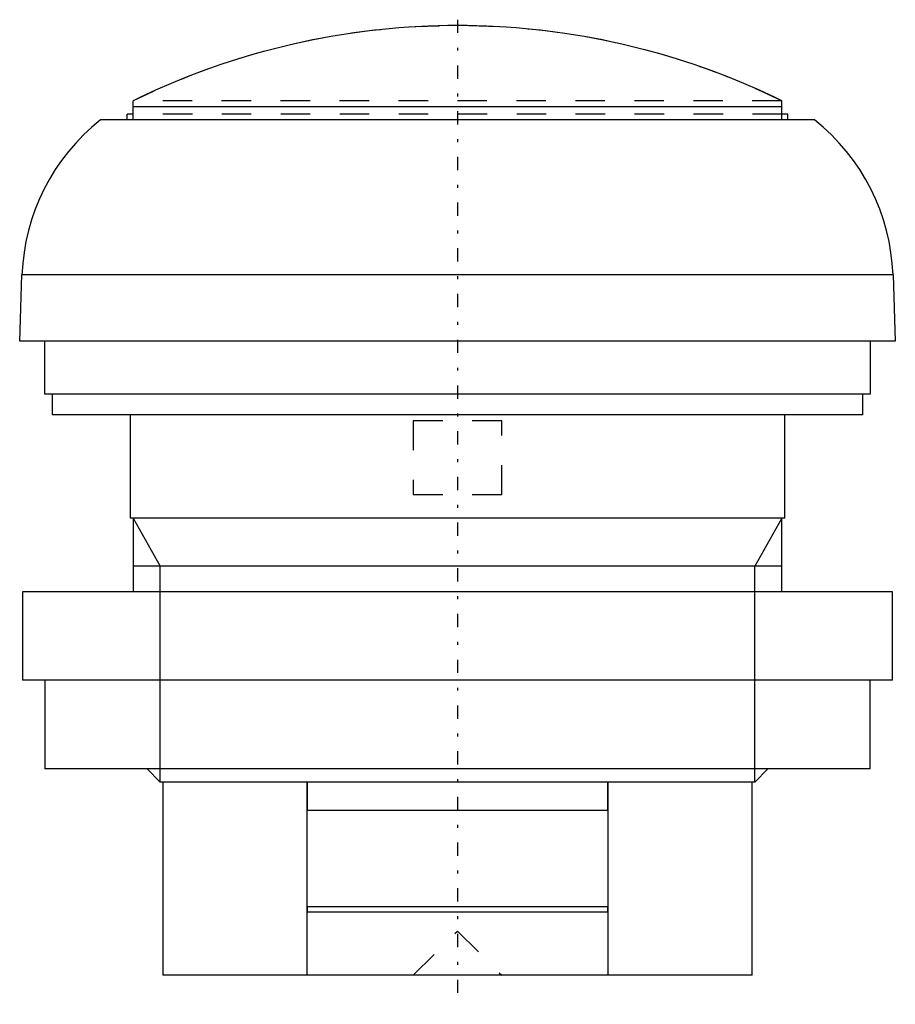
# Model space of a CAD drawing. Extents: x -14.8 to 14.8, y -1 to 32.4.
import ezdxf

# ---------------------------------------------------------------- set-up
doc = ezdxf.new("R2010")
doc.units = 0
doc.linetypes.add('CENTER', pattern=[1.5, 0.45, -0.5, 0.05, -0.5])
doc.linetypes.add('DASHED', pattern=[2, 1, -1])
for name, color, linetype in [('AM_0', 7, 'CONTINUOUS'), ('AM_10', 7, 'CONTINUOUS'), ('AM_3', 7, 'DASHED'), ('AM_7', 7, 'CENTER')]:
    doc.layers.add(name, color=color, linetype=linetype)

msp = doc.modelspace()

# ---------------------------------------------------------------- linework, layer by layer
at = {"layer": 'AM_0', "color": 7, "linetype": 'CONTINUOUS'}
for p, q in [((-11, 29), (-11, 29.65)), ((11, 29.45), (-11, 29.45)), ((11, 29), (11, 29.65)), ((-11.2, 29), (-11.2, 29.2)), ((-11.007, 29.2), (-11.2, 29.2)), ((11.2, 29.2), (11.007, 29.2)), ((11.2, 29), (11.2, 29.2)), ((12.106, 29), (-12.106, 29)), ((-14.85, 21.5), (-14.772, 23.744)), ((14.772, 23.744), (-14.772, 23.744)), ((14.772, 23.744), (14.85, 21.5)), ((14.85, 21.5), (-14.85, 21.5)), ((-14, 19.7), (-14, 21.5)), ((14, 21.5), (14, 19.7)), ((14, 19.7), (-14, 19.7)), ((-13.75, 19.7), (-13.75, 19)), ((13.75, 19), (13.75, 19.7)), ((13.75, 19), (-13.75, 19)), ((-11.1, 19), (-11.1, 15.5)), ((11.1, 15.5), (11.1, 19)), ((11.1, 15.5), (-11.1, 15.5)), ((-11, 15.5), (-11, 13)), ((11, 13), (11, 15.5)), ((-14.75, 13), (-14.75, 10)), ((14.75, 13), (-14.75, 13)), ((14.75, 10), (14.75, 13)), ((14.75, 10), (-14.75, 10)), ((-14, 10), (-14, 7)), ((14, 7), (14, 10)), ((14, 7), (-14, 7)), ((-10.53, 7), (-10.08, 6.55)), ((10.08, 6.55), (10.53, 7)), ((10.08, 6.55), (-10.08, 6.55)), ((-10, 6.55), (-10, 0)), ((-5.1, 0), (-5.1, 6.55)), ((5.1, 6.55), (5.1, 0)), ((10, 0), (10, 6.55)), ((-5.1, 5.6), (5.1, 5.6)), ((-5.1, 2.33), (5.1, 2.33)), ((-5.1, 2.15), (5.1, 2.15)), ((10, 0), (-10, 0))]:
    msp.add_line(p, q, dxfattribs=at)
for points in [[(0, 32.2), (-0.33, 32.198), (-0.991, 32.18), (-1.655, 32.145), (-1.987, 32.121), (-2.318, 32.092), (-2.98, 32.022), (-3.639, 31.934), (-4.292, 31.829), (-4.939, 31.707), (-5.578, 31.57), (-5.894, 31.495), (-6.207, 31.417), (-6.825, 31.25), (-7.431, 31.07), (-8.024, 30.877), (-8.603, 30.673), (-9.166, 30.459), (-9.441, 30.349), (-9.712, 30.236), (-10.241, 30.006), (-10.752, 29.77), (-11, 29.65)], [(11, 29.65), (10.752, 29.77), (10.241, 30.006), (9.712, 30.236), (9.441, 30.349), (9.166, 30.459), (8.603, 30.673), (8.024, 30.877), (7.431, 31.07), (6.825, 31.25), (6.207, 31.417), (5.894, 31.495), (5.578, 31.57), (4.939, 31.707), (4.292, 31.829), (3.639, 31.934), (2.98, 32.022), (2.318, 32.092), (1.987, 32.121), (1.655, 32.145), (0.991, 32.18), (0.33, 32.198), (0, 32.2)]]:
    msp.add_lwpolyline(points, dxfattribs=at)
for centre, start, end in [((-7.776, 23.5), 128.2132, 178.0002), ((7.776, 23.5), 1.9998, 51.7868)]:
    msp.add_arc(centre, 7, start, end, dxfattribs=at)
at = {"layer": 'AM_10', "color": 7, "linetype": 'CONTINUOUS'}
for p, q in [((-11, 15.5), (-10.08, 13.87)), ((11, 15.5), (10.08, 13.87)), ((11, 13.87), (-11, 13.87)), ((-10.08, 6.55), (-10.08, 13.87)), ((10.08, 6.55), (10.08, 13.87))]:
    msp.add_line(p, q, dxfattribs=at)
at = {"layer": 'AM_3', "color": 6, "linetype": 'DASHED'}
for p, q in [((11, 29.65), (-11, 29.65)), ((11.007, 29.2), (-11.007, 29.2)), ((-1.5, 18.8), (-1.5, 16.3)), ((1.5, 18.8), (-1.5, 18.8)), ((1.5, 16.3), (1.5, 18.8)), ((-1.5, 16.3), (1.5, 16.3)), ((-5.1, 6.55), (-5.1, 5.6)), ((5.1, 5.6), (5.1, 6.55)), ((-5.1, 2.33), (-5.1, 2.15)), ((5.1, 2.15), (5.1, 2.33)), ((-1.5, 0), (0, 1.5)), ((0, 1.5), (1.5, 0))]:
    msp.add_line(p, q, dxfattribs=at)
msp.add_arc((0, 7.2), 25, 63.8961, 116.1039, dxfattribs=at)
at = {"layer": 'AM_7', "color": 4, "linetype": 'CENTER'}
msp.add_line((0, 32.4), (0, -0.985), dxfattribs=at)

doc.saveas('drawing.dxf')
